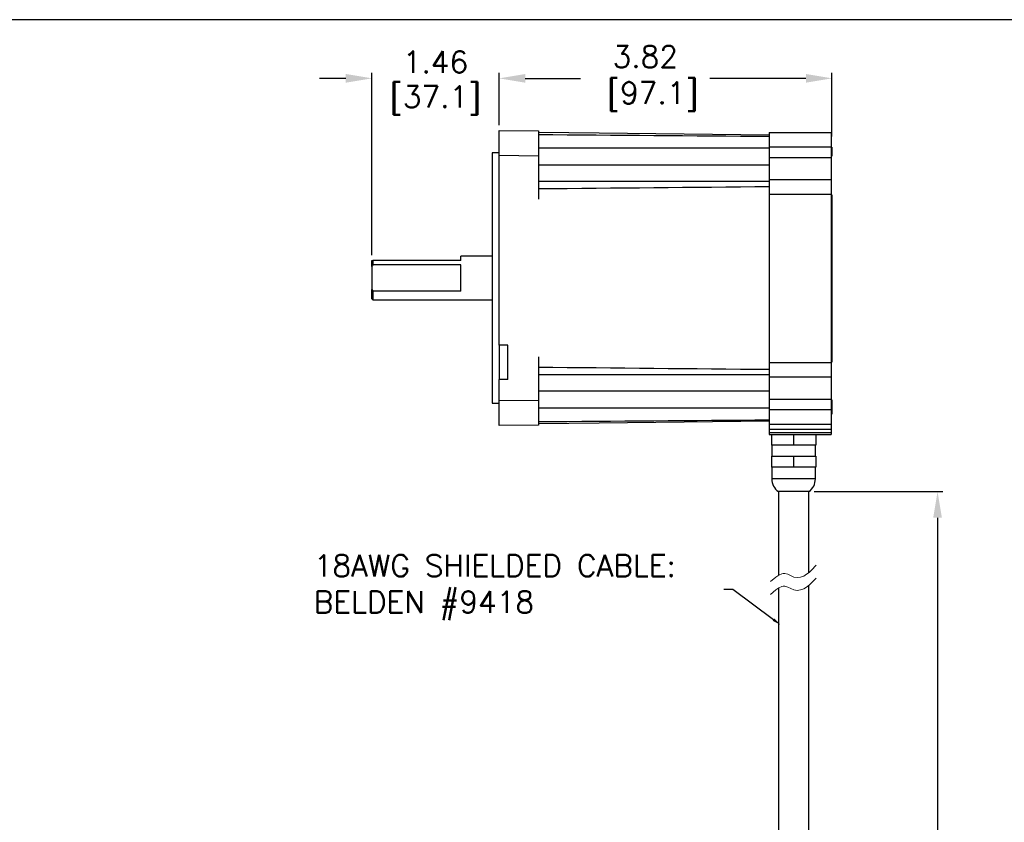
# Model space of a CAD drawing. Extents: x 897.4 to 937.4, y -8.5 to 19.5.
# Tile 12 of 12: x 914.9 to 926.2, y 10.3 to 19.5. Entities that reach past the tile are written whole.
import ezdxf
from ezdxf import colors
from ezdxf.entities.mleader import LeaderData, LeaderLine
from ezdxf.math import Vec2, Vec3

# ---------------------------------------------------------------- set-up
doc = ezdxf.new("R2010")
doc.units = 0
doc.header["$LTSCALE"] = 4
doc.header["$MEASUREMENT"] = 0
doc.layers.get('0').update_dxf_attribs({"linetype": 'CONTINUOUS'})
doc.layers.get('DEFPOINTS').update_dxf_attribs({"linetype": 'CONTINUOUS'})
doc.layers.add('DIMENSIONS', color=140, linetype='CONTINUOUS')
doc.layers.add('DIMENSIONS @ 1', color=140, linetype='CONTINUOUS')
doc.styles.get("Standard").update_dxf_attribs({"font": 'romans.shx'})
doc.dimstyles.get("Standard").update_dxf_attribs({"dimtxt": 0.25, "dimasz": 0.3, "dimexe": 0.0625, "dimexo": 0.0625, "dimgap": 0.0625, "dimtad": 0, "dimtih": 1, "dimtoh": 1, "dimzin": 0, "dimdsep": 46, "dimtxsty": 'Standard', "dimcen": 0, "dimadec": 0, "dimazin": 0, "dimtfac": 1, "dimtofl": 0, "dimtmove": 0, "dimatfit": 3, "dimfxl": 0, "dimtolj": 1, "dimtzin": 0, "dimarcsym": 0})

# ---------------------------------------------------------------- blocks, each defined once
blk = doc.blocks.new('*D30')
at = {"layer": 'DEFPOINTS', "color": 0}
for p in [(924.192, 18.793), (920.371, 18.194), (924.192, 18.064)]:
    blk.add_point(p, dxfattribs=at)
at = {"layer": 'DIMENSIONS', "color": 0, "lineweight": -2}
for p, q in [((920.371, 18.257), (920.371, 18.855)), ((920.671, 18.793), (921.307, 18.793)), ((923.892, 18.793), (922.79, 18.793)), ((924.192, 18.126), (924.192, 18.855))]:
    blk.add_line(p, q, dxfattribs=at)
at = {"layer": 'DIMENSIONS', "color": 0}
for points in [[(920.671, 18.843), (920.671, 18.743), (920.371, 18.793)], [(923.892, 18.843), (923.892, 18.743), (924.192, 18.793)]]:
    blk.add_solid(points, dxfattribs=at)
at = {"layer": 'DIMENSIONS', "color": 0, "insert": (922.049, 18.793), "char_height": 0.25, "attachment_point": 5}
blk.add_mtext('\\A1;3.82\\P [97.1]', dxfattribs=at)
blk = doc.blocks.new('*D29')
at = {"layer": 'DEFPOINTS', "color": 0}
for p in [(918.911, 18.793), (920.371, 18.194), (918.911, 16.701)]:
    blk.add_point(p, dxfattribs=at)
at = {"layer": 'DIMENSIONS', "color": 0, "lineweight": -2}
for p, q in [((918.611, 18.793), (918.311, 18.793)), ((918.911, 16.764), (918.911, 18.855)), ((920.371, 18.257), (920.371, 18.855)), ((920.671, 18.793), (920.971, 18.793))]:
    blk.add_line(p, q, dxfattribs=at)
at = {"layer": 'DIMENSIONS', "color": 0}
for points in [[(918.611, 18.843), (918.611, 18.743), (918.911, 18.793)], [(920.671, 18.843), (920.671, 18.743), (920.371, 18.793)]]:
    blk.add_solid(points, dxfattribs=at)
at = {"layer": 'DIMENSIONS', "color": 0, "char_height": 0.25, "attachment_point": 5}
for s, insert in [('\\A1;1.46', (919.641, 18.98)), ('\\A1;[37.1]', (919.641, 18.54))]:
    blk.add_mtext(s, dxfattribs=dict(at, insert=insert))
blk = doc.blocks.new('*D24')
at = {"layer": 'DEFPOINTS', "color": 0}
for p in [(923.927, 14.051), (923.927, 3.499), (925.404, 3.499)]:
    blk.add_point(p, dxfattribs=at)
at = {"layer": 'DIMENSIONS', "color": 0, "lineweight": -2}
for p, q in [((923.989, 14.051), (925.466, 14.051)), ((925.404, 13.751), (925.404, 9.236)), ((925.404, 3.799), (925.404, 8.314)), ((923.989, 3.499), (925.466, 3.499))]:
    blk.add_line(p, q, dxfattribs=at)
at = {"layer": 'DIMENSIONS', "color": 0}
for points in [[(925.354, 13.751), (925.454, 13.751), (925.404, 14.051)], [(925.354, 3.799), (925.454, 3.799), (925.404, 3.499)]]:
    blk.add_solid(points, dxfattribs=at)
at = {"layer": 'DIMENSIONS', "color": 0, "insert": (925.404, 8.775), "char_height": 0.25, "attachment_point": 5}
blk.add_mtext('\\A1;12.00\\P[305.0]', dxfattribs=at)

msp = doc.modelspace()

# ---------------------------------------------------------------- linework, layer by layer
at = {"color": 7, "linetype": 'Continuous', "lineweight": 25}
for p, q in [((920.371, 17.907), (920.371, 18.194)), ((920.371, 18.194), (920.822, 18.189)), ((920.822, 18.189), (920.822, 17.901)), ((923.472, 18.172), (924.182, 18.172)), ((923.472, 17.991), (920.822, 17.991)), ((923.472, 18.007), (924.182, 18.007)), ((923.472, 18.007), (923.472, 17.886)), ((924.192, 18.064), (924.182, 18.064)), ((924.182, 18.007), (924.182, 17.886)), ((924.192, 18.005), (924.192, 17.899)), ((920.371, 17.939), (920.291, 17.939)), ((920.291, 17.939), (920.291, 16.501)), ((920.371, 15.731), (920.371, 17.907)), ((920.822, 17.901), (920.371, 17.907)), ((920.822, 17.901), (920.822, 17.407)), ((923.472, 17.886), (924.182, 17.886)), ((920.822, 17.8), (923.472, 17.8)), ((920.822, 17.612), (923.472, 17.612)), ((923.472, 17.631), (924.182, 17.631)), ((923.472, 17.465), (924.182, 17.465)), ((923.472, 17.465), (923.472, 15.532)), ((924.182, 17.465), (924.182, 15.532)), ((924.192, 17.458), (924.192, 15.536)), ((920.291, 16.751), (919.931, 16.751)), ((919.931, 16.701), (919.931, 16.751)), ((918.911, 16.634), (918.911, 16.701)), ((918.911, 16.634), (918.911, 16.368)), ((918.921, 16.701), (918.921, 16.651)), ((919.931, 16.701), (918.921, 16.701)), ((919.931, 16.651), (918.921, 16.651)), ((919.931, 16.351), (919.931, 16.651)), ((920.291, 16.501), (920.291, 15.064)), ((918.911, 16.261), (918.911, 16.368)), ((918.921, 16.351), (918.921, 16.251)), ((919.931, 16.351), (918.921, 16.351)), ((918.911, 16.261), (918.921, 16.251)), ((918.921, 16.251), (920.291, 16.251)), ((920.471, 15.731), (920.371, 15.731)), ((920.371, 15.731), (920.371, 15.338)), ((920.471, 15.338), (920.471, 15.731)), ((920.822, 15.595), (920.822, 15.101)), ((923.472, 15.532), (924.182, 15.532)), ((923.472, 15.39), (920.822, 15.39)), ((920.471, 15.338), (920.371, 15.338)), ((920.371, 15.096), (920.371, 15.338)), ((923.472, 15.367), (924.182, 15.367)), ((923.472, 15.203), (920.822, 15.203)), ((920.291, 15.064), (920.371, 15.064)), ((920.371, 15.096), (920.822, 15.101)), ((920.371, 14.808), (920.371, 15.096)), ((920.822, 15.101), (920.822, 14.814)), ((923.472, 15.111), (924.182, 15.111)), ((923.472, 15.111), (923.472, 14.991)), ((924.182, 15.111), (924.182, 14.991)), ((924.192, 15.102), (924.192, 14.939)), ((920.822, 15.012), (923.472, 15.012)), ((923.472, 14.991), (924.182, 14.991)), ((924.182, 14.939), (924.192, 14.939)), ((920.822, 14.814), (920.371, 14.808)), ((923.472, 14.825), (924.182, 14.825)), ((923.472, 14.766), (924.182, 14.766)), ((923.472, 14.766), (923.472, 14.727)), ((923.472, 14.727), (924.182, 14.727)), ((923.472, 14.727), (923.472, 14.707)), ((923.472, 14.707), (924.182, 14.707)), ((923.496, 14.707), (923.496, 14.582)), ((923.752, 14.707), (923.752, 14.582)), ((924.008, 14.707), (924.008, 14.582)), ((924.182, 14.766), (924.182, 14.727)), ((924.182, 14.727), (924.182, 14.707)), ((923.752, 14.582), (923.496, 14.582)), ((923.502, 14.582), (923.502, 14.457)), ((924.008, 14.582), (923.752, 14.582)), ((924.002, 14.457), (924.002, 14.582)), ((923.496, 14.457), (923.496, 14.332)), ((923.496, 14.457), (923.752, 14.457)), ((923.752, 14.457), (923.752, 14.332)), ((923.752, 14.457), (924.008, 14.457)), ((924.008, 14.457), (924.008, 14.332)), ((923.752, 14.332), (923.496, 14.332)), ((923.502, 14.332), (923.502, 14.195)), ((924.008, 14.332), (923.752, 14.332)), ((924.002, 14.195), (924.002, 14.332)), ((923.577, 14.051), (923.577, 13.087)), ((923.927, 14.051), (923.577, 14.051)), ((923.927, 13.122), (923.927, 14.051)), ((923.577, 12.94), (923.577, 3.499)), ((923.927, 3.499), (923.927, 12.975))]:
    msp.add_line(p, q, dxfattribs=at)
at = {"color": 8, "linetype": 'Continuous', "lineweight": 25}
msp.add_line((924.002, 14.195), (923.502, 14.195), dxfattribs=at)
at = {"lineweight": 0}
for p, q in [((923.898, 13.101), (923.929, 13.123)), ((923.929, 13.123), (923.956, 13.149)), ((923.956, 13.149), (924.01, 13.204)), ((923.488, 13.017), (923.549, 13.068)), ((923.549, 13.068), (923.583, 13.091)), ((923.583, 13.091), (923.617, 13.107)), ((923.617, 13.107), (923.633, 13.11)), ((923.633, 13.11), (923.651, 13.11)), ((923.651, 13.11), (923.685, 13.101)), ((923.685, 13.101), (923.756, 13.07)), ((923.756, 13.07), (923.793, 13.064)), ((923.793, 13.064), (923.832, 13.068)), ((923.832, 13.068), (923.868, 13.081)), ((923.868, 13.081), (923.898, 13.101)), ((923.929, 12.976), (923.956, 13.002)), ((923.956, 13.002), (924.01, 13.057)), ((923.488, 12.868), (923.549, 12.921)), ((923.549, 12.921), (923.583, 12.944)), ((923.583, 12.944), (923.617, 12.96)), ((923.617, 12.96), (923.633, 12.963)), ((923.633, 12.963), (923.651, 12.963)), ((923.651, 12.963), (923.685, 12.954)), ((923.685, 12.954), (923.756, 12.921)), ((923.756, 12.921), (923.793, 12.916)), ((923.793, 12.916), (923.832, 12.921)), ((923.832, 12.921), (923.868, 12.934)), ((923.868, 12.934), (923.898, 12.952)), ((923.898, 12.952), (923.929, 12.976))]:
    msp.add_line(p, q, dxfattribs=at)
at = {"color": 7, "linetype": 'Continuous', "lineweight": 25, "flags": 128}
for points in [[(920.822, 18.174), (921.52, 18.166), (923.472, 18.143)], [(923.472, 14.86), (921.52, 14.836), (920.822, 14.828)]]:
    msp.add_lwpolyline(points, dxfattribs=at)
at = {"color": 7, "linetype": 'Continuous', "lineweight": 25}
for centre, start, end in [((923.677, 14.195), 180, 235.1501), ((923.827, 14.195), 304.8499, 0)]:
    msp.add_arc(centre, 0.175, start, end, dxfattribs=at)
for points in [[(920.822, 18.148), (921.705, 18.142), (922.588, 18.135), (923.472, 18.128)], [(920.822, 17.527), (921.705, 17.536), (922.588, 17.544), (923.472, 17.552)], [(918.911, 16.701), (918.914, 16.701), (918.918, 16.701), (918.921, 16.701)], [(918.921, 16.651), (918.918, 16.645), (918.914, 16.64), (918.911, 16.634)], [(918.911, 16.368), (918.914, 16.363), (918.918, 16.357), (918.921, 16.351)], [(923.472, 15.45), (922.588, 15.458), (921.705, 15.466), (920.822, 15.476)], [(920.822, 14.854), (921.705, 14.86), (922.588, 14.867), (923.472, 14.874)]]:
    msp.add_open_spline(points, degree=3, dxfattribs=at)
for points, knots in [([(923.472, 18.172), (923.472, 18.172), (923.472, 18.168), (923.472, 18.16), (923.472, 18.156), (923.472, 18.151), (923.472, 18.145), (923.472, 18.139), (923.472, 18.132), (923.472, 18.123), (923.472, 18.115), (923.472, 18.107), (923.472, 18.097), (923.472, 18.088), (923.472, 18.078), (923.472, 18.067), (923.472, 18.048), (923.472, 18.028), (923.472, 18.007)], [0, 0, 0, 0, 0.25, 0.25, 0.25, 0.375, 0.375, 0.375, 0.5, 0.5, 0.5, 0.625, 0.625, 0.625, 0.75, 0.75, 0.75, 1, 1, 1, 1]), ([(924.182, 18.172), (924.182, 18.172), (924.182, 18.172), (924.182, 18.171), (924.182, 18.17), (924.182, 18.169), (924.182, 18.167), (924.182, 18.165), (924.182, 18.163), (924.182, 18.159), (924.182, 18.154), (924.182, 18.145), (924.182, 18.135), (924.182, 18.124), (924.182, 18.111), (924.182, 18.097), (924.182, 18.083), (924.182, 18.068), (924.182, 18.053), (924.182, 18.038), (924.182, 18.022), (924.182, 18.012), (924.182, 18.007)], [0, 0, 0, 0, 0.030224, 0.060252, 0.09015, 0.119985, 0.149824, 0.179737, 0.209789, 0.240046, 0.30428, 0.36867, 0.434269, 0.500031, 0.56563, 0.631393, 0.695624, 0.760017, 0.820253, 0.879968, 0.939704, 1, 1, 1, 1]), ([(923.472, 17.886), (923.472, 17.871), (923.472, 17.855), (923.472, 17.84), (923.472, 17.824), (923.472, 17.808), (923.472, 17.792), (923.472, 17.776), (923.472, 17.761), (923.472, 17.746), (923.472, 17.732), (923.472, 17.718), (923.472, 17.706), (923.472, 17.693), (923.472, 17.682), (923.472, 17.672), (923.472, 17.663), (923.472, 17.655), (923.472, 17.649), (923.472, 17.642), (923.472, 17.638), (923.472, 17.635), (923.472, 17.632), (923.472, 17.631), (923.472, 17.631)], [0, 0, 0, 0, 0.125, 0.125, 0.125, 0.25, 0.25, 0.25, 0.375, 0.375, 0.375, 0.5, 0.5, 0.5, 0.625, 0.625, 0.625, 0.75, 0.75, 0.75, 0.875, 0.875, 0.875, 1, 1, 1, 1]), ([(924.182, 17.886), (924.182, 17.883), (924.182, 17.877), (924.182, 17.868), (924.182, 17.858), (924.182, 17.849), (924.182, 17.835), (924.182, 17.816), (924.182, 17.792), (924.182, 17.769), (924.182, 17.738), (924.182, 17.704), (924.182, 17.676), (924.182, 17.659), (924.182, 17.648), (924.182, 17.64), (924.182, 17.635), (924.182, 17.632), (924.182, 17.631), (924.182, 17.631), (924.182, 17.631)], [0, 0, 0, 0, 0.023328, 0.046617, 0.069898, 0.093204, 0.116565, 0.178277, 0.240092, 0.304378, 0.368768, 0.500006, 0.631243, 0.695529, 0.759919, 0.821631, 0.883446, 0.922299, 0.961102, 1, 1, 1, 1]), ([(923.472, 17.631), (923.472, 17.631), (923.472, 17.627), (923.472, 17.619), (923.472, 17.615), (923.472, 17.61), (923.472, 17.604), (923.472, 17.597), (923.472, 17.59), (923.472, 17.582), (923.472, 17.574), (923.472, 17.565), (923.472, 17.556), (923.472, 17.546), (923.472, 17.536), (923.472, 17.526), (923.472, 17.507), (923.472, 17.486), (923.472, 17.465)], [0, 0, 0, 0, 0.25, 0.25, 0.25, 0.375, 0.375, 0.375, 0.5, 0.5, 0.5, 0.625, 0.625, 0.625, 0.75, 0.75, 0.75, 1, 1, 1, 1]), ([(924.182, 17.631), (924.182, 17.631), (924.182, 17.63), (924.182, 17.63), (924.182, 17.629), (924.182, 17.628), (924.182, 17.626), (924.182, 17.624), (924.182, 17.622), (924.182, 17.618), (924.182, 17.612), (924.182, 17.604), (924.182, 17.594), (924.182, 17.582), (924.182, 17.57), (924.182, 17.556), (924.182, 17.541), (924.182, 17.527), (924.182, 17.511), (924.182, 17.496), (924.182, 17.481), (924.182, 17.47), (924.182, 17.465)], [0, 0, 0, 0, 0.0302242, 0.060252, 0.0901498, 0.1199847, 0.1498245, 0.1797367, 0.2097886, 0.2400462, 0.3042796, 0.3686704, 0.4342693, 0.5000315, 0.56563, 0.6313926, 0.6956239, 0.7600168, 0.8202528, 0.8799683, 0.9397041, 1, 1, 1, 1]), ([(923.472, 15.532), (923.472, 15.511), (923.472, 15.491), (923.472, 15.471), (923.472, 15.461), (923.472, 15.451), (923.472, 15.442), (923.472, 15.432), (923.472, 15.423), (923.472, 15.415), (923.472, 15.407), (923.472, 15.4), (923.472, 15.394), (923.472, 15.388), (923.472, 15.383), (923.472, 15.378), (923.472, 15.371), (923.472, 15.367), (923.472, 15.367)], [0, 0, 0, 0, 0.25, 0.25, 0.25, 0.375, 0.375, 0.375, 0.5, 0.5, 0.5, 0.625, 0.625, 0.625, 0.75, 0.75, 0.75, 1, 1, 1, 1]), ([(924.182, 15.532), (924.182, 15.53), (924.182, 15.524), (924.182, 15.517), (924.182, 15.509), (924.182, 15.501), (924.182, 15.494), (924.182, 15.486), (924.182, 15.479), (924.182, 15.469), (924.182, 15.456), (924.182, 15.441), (924.182, 15.428), (924.182, 15.415), (924.182, 15.404), (924.182, 15.394), (924.182, 15.385), (924.182, 15.378), (924.182, 15.373), (924.182, 15.369), (924.182, 15.367), (924.182, 15.367), (924.182, 15.367)], [0, 0, 0, 0, 0.030224, 0.060252, 0.09015, 0.119985, 0.149824, 0.179737, 0.209789, 0.240046, 0.30428, 0.36867, 0.434269, 0.500031, 0.56563, 0.631393, 0.695624, 0.760017, 0.820253, 0.879968, 0.939704, 1, 1, 1, 1]), ([(923.472, 15.367), (923.472, 15.367), (923.472, 15.365), (923.472, 15.363), (923.472, 15.36), (923.472, 15.355), (923.472, 15.349), (923.472, 15.342), (923.472, 15.335), (923.472, 15.325), (923.472, 15.315), (923.472, 15.304), (923.472, 15.292), (923.472, 15.279), (923.472, 15.266), (923.472, 15.251), (923.472, 15.236), (923.472, 15.221), (923.472, 15.205), (923.472, 15.19), (923.472, 15.174), (923.472, 15.157), (923.472, 15.142), (923.472, 15.127), (923.472, 15.111)], [0, 0, 0, 0, 0.125, 0.125, 0.125, 0.25, 0.25, 0.25, 0.375, 0.375, 0.375, 0.5, 0.5, 0.5, 0.625, 0.625, 0.625, 0.75, 0.75, 0.75, 0.875, 0.875, 0.875, 1, 1, 1, 1]), ([(924.182, 15.367), (924.182, 15.367), (924.182, 15.367), (924.182, 15.366), (924.182, 15.365), (924.182, 15.364), (924.182, 15.362), (924.182, 15.357), (924.182, 15.349), (924.182, 15.339), (924.182, 15.321), (924.182, 15.293), (924.182, 15.259), (924.182, 15.229), (924.182, 15.206), (924.182, 15.182), (924.182, 15.161), (924.182, 15.142), (924.182, 15.127), (924.182, 15.116), (924.182, 15.111)], [0, 0, 0, 0, 0.023328, 0.046617, 0.069898, 0.093204, 0.116565, 0.178277, 0.240092, 0.304378, 0.368768, 0.500006, 0.631243, 0.695529, 0.759919, 0.821631, 0.883446, 0.922299, 0.961102, 1, 1, 1, 1]), ([(923.472, 14.991), (923.472, 14.97), (923.472, 14.95), (923.472, 14.93), (923.472, 14.92), (923.472, 14.91), (923.472, 14.9), (923.472, 14.891), (923.472, 14.882), (923.472, 14.874), (923.472, 14.866), (923.472, 14.859), (923.472, 14.852), (923.472, 14.846), (923.472, 14.841), (923.472, 14.837), (923.472, 14.829), (923.472, 14.825), (923.472, 14.825)], [0, 0, 0, 0, 0.25, 0.25, 0.25, 0.375, 0.375, 0.375, 0.5, 0.5, 0.5, 0.625, 0.625, 0.625, 0.75, 0.75, 0.75, 1, 1, 1, 1]), ([(924.182, 14.991), (924.182, 14.988), (924.182, 14.983), (924.182, 14.975), (924.182, 14.967), (924.182, 14.96), (924.182, 14.952), (924.182, 14.945), (924.182, 14.937), (924.182, 14.927), (924.182, 14.915), (924.182, 14.9), (924.182, 14.886), (924.182, 14.874), (924.182, 14.862), (924.182, 14.852), (924.182, 14.844), (924.182, 14.837), (924.182, 14.832), (924.182, 14.828), (924.182, 14.826), (924.182, 14.826), (924.182, 14.825)], [0, 0, 0, 0, 0.030224, 0.060252, 0.09015, 0.119985, 0.149824, 0.179737, 0.209789, 0.240046, 0.30428, 0.36867, 0.434269, 0.500031, 0.56563, 0.631393, 0.695624, 0.760017, 0.820253, 0.879968, 0.939704, 1, 1, 1, 1]), ([(923.472, 14.825), (923.472, 14.825), (923.472, 14.824), (923.472, 14.821), (923.472, 14.818), (923.472, 14.814), (923.472, 14.808), (923.472, 14.802), (923.472, 14.796), (923.472, 14.788), (923.472, 14.781), (923.472, 14.774), (923.472, 14.766)], [0, 0, 0, 0, 0.25, 0.25, 0.25, 0.5, 0.5, 0.5, 0.75, 0.75, 0.75, 1, 1, 1, 1]), ([(924.182, 14.825), (924.182, 14.825), (924.182, 14.825), (924.182, 14.825), (924.182, 14.824), (924.182, 14.823), (924.182, 14.821), (924.182, 14.816), (924.182, 14.808), (924.182, 14.799), (924.182, 14.79), (924.182, 14.781), (924.182, 14.774), (924.182, 14.769), (924.182, 14.766)], [0, 0, 0, 0, 0.048243, 0.096108, 0.143869, 0.191803, 0.240183, 0.369891, 0.500046, 0.62975, 0.759908, 0.840054, 0.919656, 1, 1, 1, 1])]:
    msp.add_open_spline(points, degree=3, knots=knots, dxfattribs=at)
at = {"layer": 'DEFPOINTS'}
msp.add_lwpolyline([(897.409, -8.534), (937.409, -8.534), (937.409, 19.466), (897.409, 19.466)], close=True, dxfattribs=at)

# ---------------------------------------------------------------- dimensions: what is measured, and where the dimension line sits
at = {"layer": 'DIMENSIONS @ 1'}
dim = msp.add_linear_dim(base=(918.911, 18.793), p1=(920.371, 18.194), p2=(918.911, 16.701), dimstyle='Standard', override={"dimscale": 1, "dimpost": '\\X', "dimtix": 0, "dimtofl": 0, "dimtmove": 0, "dimatfit": 3}, dxfattribs=at)
dim.commit()
dim.dimension.update_dxf_attribs({"geometry": '*D29', "text_midpoint": (919.641, 18.793)})
dim = msp.add_linear_dim(base=(924.192, 18.793), p1=(920.371, 18.194), p2=(924.192, 18.064), dimstyle='Standard', override={"dimscale": 1, "dimpost": '\\X', "dimtix": 0, "dimtofl": 0, "dimtmove": 0, "dimatfit": 3}, dxfattribs=at)
dim.commit()
dim.dimension.update_dxf_attribs({"geometry": '*D30', "text_midpoint": (922.049, 18.793), "dimtype": 128})
dim = msp.add_linear_dim(base=(925.404, 3.499), p1=(923.927, 14.051), p2=(923.927, 3.499), angle=90, text='12.00\\P[305.0]', dimstyle='Standard', override={"dimscale": 1, "dimpost": '\\X', "dimtix": 0, "dimtofl": 0, "dimtmove": 0, "dimatfit": 3}, dxfattribs=at)
dim.commit()
dim.dimension.update_dxf_attribs({"geometry": '*D24', "text_midpoint": (925.404, 8.775)})

# ---------------------------------------------------------------- leaders
at = {"layer": 'DIMENSIONS'}
ml = msp.add_multileader_mtext('Standard', dxfattribs=at)
ml.set_content('18AWG SHIELDED CABLE:\\P\\pq*;BELDEN #9418', color=256)
ml.set_leader_properties()
ml.build(insert=Vec2(0, 0))
ml.multileader.update_dxf_attribs({"text_left_attachment_type": 2, "text_right_attachment_type": 2, "dogleg_length": 0.1, "arrow_head_size": 0.1})
ctx = ml.context
ctx.base_point, ctx.char_height, ctx.arrow_head_size, ctx.landing_gap_size, ctx.plane_origin = Vec3(918.153, 12.925), 0.25, 0.1, 0.09, Vec3(923.601, 12.521)
ctx.left_attachment, ctx.right_attachment = 2, 2
notes = []
notes.append((ctx, [(0, (1, 1, 0), (923.052, 12.925), (-1, 0), 0.1, [(0, [(923.601, 12.521)], 0, [])])]))
ctx.mtext.insert, ctx.mtext.flow_direction = Vec3(918.243, 13.324), 5
for ctx, leaders in notes:
    for number, flags, end, landing, length, lines in leaders:
        leader = LeaderData()
        leader.index, (leader.has_last_leader_line, leader.has_dogleg_vector, leader.attachment_direction) = number, flags
        leader.last_leader_point, leader.dogleg_vector, leader.dogleg_length = Vec3(end), Vec3(landing), length
        for number, points, colour, breaks in lines:
            line = LeaderLine()
            line.index, line.vertices, line.color, line.breaks = number, Vec3.list(points), colors.encode_raw_color(colour), breaks
            leader.lines.append(line)
        ctx.leaders.append(leader)

doc.saveas('drawing.dxf')
